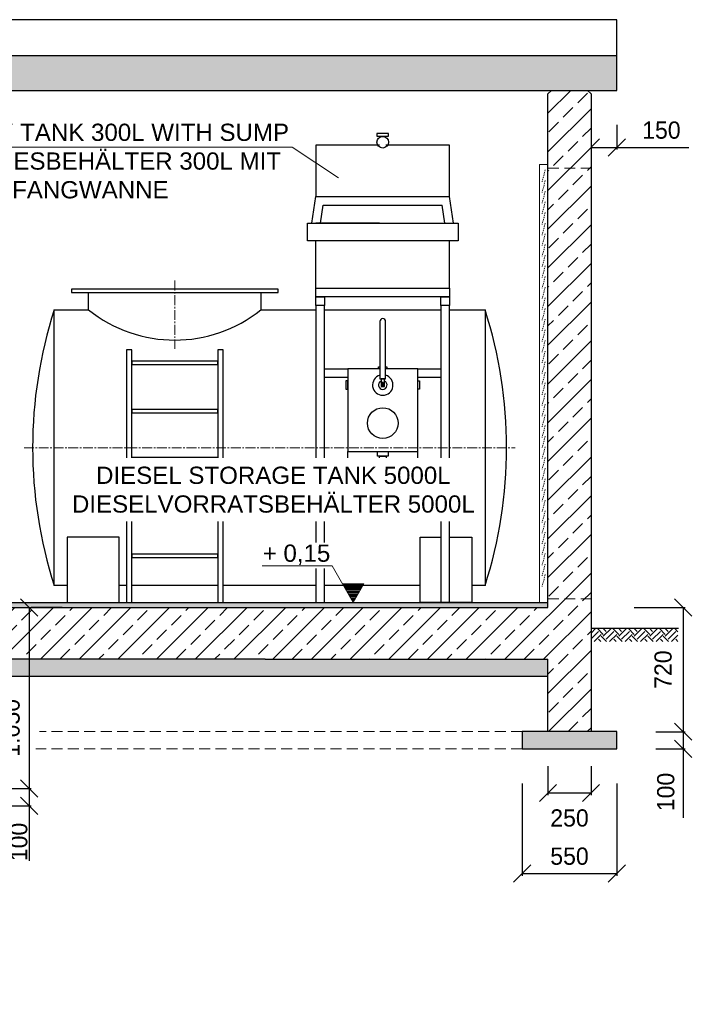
# Model space of a CAD drawing. Header units: millimetres. Extents: x -2065 to 128713, y -54195 to 32418.
# Tile 22 of 61: x 14835 to 18755, y -26037 to -20324. Entities that reach past the tile are written whole.
import ezdxf

# ---------------------------------------------------------------- set-up
doc = ezdxf.new("R2010")
doc.units = ezdxf.units.MM
for name, pattern in [('HIDDEN', [9.525, 6.35, -3.175]), ('JIS_02_0.7', [1.35, 0.75, -0.6]), ('MITTE2', [28.575, 19.05, -3.175, 3.175, -3.175])]:
    doc.linetypes.add(name, pattern=pattern)
doc.layers.add('Bemaßung', color=7, linetype='Continuous', lineweight=9)
for name, color, linetype in [('Beschriftung', 7, 'Continuous'), ('Lagertank', 253, 'Continuous'), ('POL_Bema', 7, 'Continuous')]:
    doc.layers.add(name, color=color, linetype=linetype)
doc.styles.add('LBB3.5M1000', font='isocp.shx', dxfattribs={"height": 3.5})
doc.dimstyles.new('DIN', dxfattribs={"dimtxt": 2.5, "dimasz": 2.5, "dimexe": 1.25, "dimexo": 0.625, "dimtad": 1, "dimtih": 1, "dimdec": 4, "dimdsep": 46, "dimlunit": 6, "dimtxsty": 'Standard', "dimcen": 2.5, "dimadec": 0, "dimazin": 0, "dimtfac": 1, "dimtdec": 4, "dimtmove": 0, "dimatfit": 3, "dimfxl": 0, "dimtvp": 1, "dimtolj": 1, "dimtzin": 0, "dimarcsym": 0})

# ---------------------------------------------------------------- blocks, each defined once
blk = doc.blocks.new('_Oblique')
at = {"layer": 'POL_Bema', "color": 0, "lineweight": -2}
blk.add_line((-0.5, -0.5), (0.5, 0.5), dxfattribs=at)
blk = doc.blocks.new('*D138')
at = {"layer": 'Bemaßung', "color": 0, "lineweight": -2, "transparency": 16777216}
for p, q in [((18400, -23734.8), (18696.4, -23734.8)), ((18683.9, -23734.8), (18683.9, -24454.8)), ((18650, -24454.8), (18696.4, -24454.8))]:
    blk.add_line(p, q, dxfattribs=at)
at = {"layer": 'DEFPOINTS', "color": 0, "transparency": 16777216}
for p in [(17900, -23734.8), (18150, -24454.8), (18683.9, -24454.8)]:
    blk.add_point(p, dxfattribs=at)
at = {"layer": 'Bemaßung', "color": 0, "lineweight": -2, "transparency": 16777216, "xscale": 100, "yscale": 100, "zscale": 100}
for p, rotation in [((18683.9, -23734.8), 90), ((18683.9, -24454.8), 270)]:
    blk.add_blockref('_Oblique', p, dxfattribs=dict(at, rotation=rotation))
at = {"layer": 'Bemaßung', "color": 0, "transparency": 16777216, "insert": (18568.4, -24094.8), "char_height": 100, "attachment_point": 5, "rotation": 90}
blk.add_mtext('\\A1;720', dxfattribs=at)
blk = doc.blocks.new('*D139')
at = {"layer": 'Bemaßung', "color": 0, "lineweight": -2, "transparency": 16777216}
for p, q in [((18525, -24454.8), (18696.4, -24454.8)), ((18683.9, -24454.8), (18683.9, -24554.8)), ((18525, -24554.8), (18696.4, -24554.8)), ((18683.9, -24554.8), (18683.9, -24954.8))]:
    blk.add_line(p, q, dxfattribs=at)
at = {"layer": 'DEFPOINTS', "color": 0, "transparency": 16777216}
for p in [(18025, -24454.8), (18025, -24554.8), (18683.9, -24554.8)]:
    blk.add_point(p, dxfattribs=at)
at = {"layer": 'Bemaßung', "color": 0, "lineweight": -2, "transparency": 16777216, "xscale": 100, "yscale": 100, "zscale": 100}
for p, rotation in [((18683.9, -24454.8), 90), ((18683.9, -24554.8), 270)]:
    blk.add_blockref('_Oblique', p, dxfattribs=dict(at, rotation=rotation))
at = {"layer": 'Bemaßung', "color": 0, "transparency": 16777216, "insert": (18583.9, -24804.8), "char_height": 100, "attachment_point": 5, "rotation": 90}
blk.add_mtext('\\A1;100', dxfattribs=at)
blk = doc.blocks.new('*D145')
at = {"layer": 'Bemaßung', "color": 0, "lineweight": -2, "transparency": 16777216}
for p, q in [((14890, -23734.8), (14890, -24784.8)), ((15081.3, -23734.8), (14902.5, -23734.8)), ((14450, -24784.8), (14902.5, -24784.8))]:
    blk.add_line(p, q, dxfattribs=at)
at = {"layer": 'DEFPOINTS', "color": 0, "transparency": 16777216}
for p in [(14581.3, -23734.8), (13950, -24784.8), (14890, -24784.8)]:
    blk.add_point(p, dxfattribs=at)
at = {"layer": 'Bemaßung', "color": 0, "lineweight": -2, "transparency": 16777216, "xscale": 100, "yscale": 100, "zscale": 100}
for p, rotation in [((14890, -23734.8), 90), ((14890, -24784.8), 270)]:
    blk.add_blockref('_Oblique', p, dxfattribs=dict(at, rotation=rotation))
at = {"layer": 'Bemaßung', "color": 0, "transparency": 16777216, "insert": (14785.5, -24432.3), "char_height": 100, "attachment_point": 5, "rotation": 90}
blk.add_mtext('\\A1;1.050', dxfattribs=at)
blk = doc.blocks.new('*D146')
at = {"layer": 'Bemaßung', "color": 0, "lineweight": -2, "transparency": 16777216}
for p, q in [((14450, -24784.8), (14902.5, -24784.8)), ((14890, -24784.8), (14890, -24884.8)), ((14450, -24884.8), (14902.5, -24884.8)), ((14890, -24884.8), (14890, -25204.8))]:
    blk.add_line(p, q, dxfattribs=at)
at = {"layer": 'DEFPOINTS', "color": 0, "transparency": 16777216}
for p in [(13950, -24784.8), (13950, -24884.8), (14890, -24884.8)]:
    blk.add_point(p, dxfattribs=at)
at = {"layer": 'Bemaßung', "color": 0, "lineweight": -2, "transparency": 16777216, "xscale": 100, "yscale": 100, "zscale": 100}
for p, rotation in [((14890, -24784.8), 90), ((14890, -24884.8), 270)]:
    blk.add_blockref('_Oblique', p, dxfattribs=dict(at, rotation=rotation))
at = {"layer": 'Bemaßung', "color": 0, "transparency": 16777216, "insert": (14830, -25094.8), "char_height": 100, "attachment_point": 5, "rotation": 90}
blk.add_mtext('\\A1;100', dxfattribs=at)
blk = doc.blocks.new('*D148')
at = {"layer": 'Bemaßung', "color": 0, "lineweight": -2, "transparency": 16777216}
for p, q in [((17900, -24654.8), (17900, -24823.1)), ((18150, -24654.8), (18150, -24823.1)), ((17900, -24810.6), (18150, -24810.6))]:
    blk.add_line(p, q, dxfattribs=at)
at = {"layer": 'DEFPOINTS', "color": 0, "transparency": 16777216}
for p in [(17900, -24454.8), (18150, -24454.8), (18150, -24810.6)]:
    blk.add_point(p, dxfattribs=at)
at = {"layer": 'Bemaßung', "color": 0, "lineweight": -2, "transparency": 16777216, "xscale": 100, "yscale": 100, "zscale": 100, "rotation": 180}
blk.add_blockref('_Oblique', (17900, -24810.6), dxfattribs=at)
at = {"layer": 'Bemaßung', "color": 0, "lineweight": -2, "transparency": 16777216, "xscale": 100, "yscale": 100, "zscale": 100}
blk.add_blockref('_Oblique', (18150, -24810.6), dxfattribs=at)
at = {"layer": 'Bemaßung', "color": 0, "transparency": 16777216, "insert": (18025, -24956.1), "char_height": 100, "attachment_point": 5}
blk.add_mtext('\\A1;250', dxfattribs=at)
blk = doc.blocks.new('*D149')
at = {"layer": 'Bemaßung', "color": 0, "lineweight": -2, "transparency": 16777216}
for p, q in [((17750, -24754.8), (17750, -25290.4)), ((18300, -24754.8), (18300, -25290.4)), ((17750, -25277.9), (18300, -25277.9))]:
    blk.add_line(p, q, dxfattribs=at)
at = {"layer": 'DEFPOINTS', "color": 0, "transparency": 16777216}
for p in [(17750, -24554.8), (18300, -24554.8), (18300, -25277.9)]:
    blk.add_point(p, dxfattribs=at)
at = {"layer": 'Bemaßung', "color": 0, "lineweight": -2, "transparency": 16777216, "xscale": 100, "yscale": 100, "zscale": 100, "rotation": 180}
blk.add_blockref('_Oblique', (17750, -25277.9), dxfattribs=at)
at = {"layer": 'Bemaßung', "color": 0, "lineweight": -2, "transparency": 16777216, "xscale": 100, "yscale": 100, "zscale": 100}
blk.add_blockref('_Oblique', (18300, -25277.9), dxfattribs=at)
at = {"layer": 'Bemaßung', "color": 0, "transparency": 16777216, "insert": (18025, -25177.9), "char_height": 100, "attachment_point": 5}
blk.add_mtext('\\A1;550', dxfattribs=at)
blk = doc.blocks.new('*D396')
at = {"color": 0, "lineweight": -2, "transparency": 16777216}
for p, q in [((18150, -20933.8), (18150, -21077.4)), ((18300, -20933.8), (18300, -21077.4)), ((18150, -21064.9), (18300, -21064.9)), ((18300, -21064.9), (18716.7, -21064.9))]:
    blk.add_line(p, q, dxfattribs=at)
at = {"layer": 'DEFPOINTS', "color": 0, "transparency": 16777216}
for p in [(18150, -20733.8), (18300, -20733.8), (18300, -21064.9)]:
    blk.add_point(p, dxfattribs=at)
at = {"color": 0, "lineweight": -2, "transparency": 16777216, "xscale": 100, "yscale": 100, "zscale": 100, "rotation": 180}
blk.add_blockref('_Oblique', (18150, -21064.9), dxfattribs=at)
at = {"color": 0, "lineweight": -2, "transparency": 16777216, "xscale": 100, "yscale": 100, "zscale": 100}
blk.add_blockref('_Oblique', (18300, -21064.9), dxfattribs=at)
at = {"color": 0, "transparency": 16777216, "insert": (18558.3, -20964.9), "char_height": 100, "attachment_point": 5}
blk.add_mtext('\\A1;150', dxfattribs=at)

msp = doc.modelspace()

# ---------------------------------------------------------------- hatches: boundary and pattern name
at = {"lineweight": 5}
h = msp.add_hatch(dxfattribs=at)
h.set_pattern_fill('ANSI33', color=256, scale=25)
h.set_pattern_definition([(45, (0, 522.54), (-112.2532, 112.2532), []), (45, (112.25, 522.54), (-112.2532, 112.2532), [79.375, -39.6875])])
h.paths.add_polyline_path([(13680, -24288.62716), (13680, -24285.10726), (13675, -24285.10726), (13675, -24288.62716)], flags=16)
edge = h.paths.add_edge_path()
edge.add_line((14395.98358, -23737.52513), (14397.63067, -23734.76054))
edge.add_line((14397.63067, -23734.76054), (13550, -23734.76054))
edge.add_line((13550, -23734.76054), (13550, -24384.76054))
edge.add_line((13550, -24384.76054), (13664.64747, -24384.76054))
edge.add_arc((13675, -24384.76054), 10.35253, 0, 180, ccw=False)
edge.add_line((13685.35253, -24384.76054), (13800, -24384.76054))
edge.add_line((13800, -24384.76054), (13800, -24034.76054))
edge.add_line((13800, -24034.76054), (14408.64918, -24034.76054))
edge.add_line((14408.64918, -24034.76054), (14400.71218, -24022.74337))
edge.add_line((14400.71218, -24022.74337), (14391.53822, -24005.659))
edge.add_line((14391.53822, -24005.659), (14383.54359, -23987.19973))
edge.add_line((14383.54359, -23987.19973), (14376.81303, -23967.56125))
edge.add_line((14376.81303, -23967.56125), (14371.4179, -23946.95171))
edge.add_line((14371.4179, -23946.95171), (14367.41537, -23925.58959))
edge.add_line((14367.41537, -23925.58959), (14364.84789, -23903.70133))
edge.add_line((14364.84789, -23903.70133), (14363.74265, -23881.51896))
edge.add_line((14363.74265, -23881.51896), (14364.11139, -23859.2776))
edge.add_line((14364.11139, -23859.2776), (14365.95019, -23837.21302))
edge.add_line((14365.95019, -23837.21302), (14369.23956, -23815.55912))
edge.add_line((14369.23956, -23815.55912), (14373.94462, -23794.54543))
edge.add_line((14373.94462, -23794.54543), (14380.01552, -23774.3947))
edge.add_line((14380.01552, -23774.3947), (14387.38789, -23755.32054))
edge.add_line((14387.38789, -23755.32054), (14395.98358, -23737.52513))
h.paths.add_polyline_path([(14607.95563, -23734.76054), (14609.60272, -23737.52513), (14618.19841, -23755.32054), (14625.57078, -23774.3947), (14631.64168, -23794.54543), (14636.34674, -23815.55912), (14639.63611, -23837.21302), (14641.47491, -23859.2776), (14641.84365, -23881.51896), (14640.73841, -23903.70133), (14638.17093, -23925.58959), (14634.1684, -23946.95171), (14628.77327, -23967.56125), (14622.04271, -23987.19973), (14614.04808, -24005.659), (14604.87412, -24022.74337), (14596.93712, -24034.76054), (17900, -24034.76054), (17900, -24454.76054), (18150, -24454.76054), (18150, -20753.76054), (18130, -20733.76054), (17920, -20733.76054), (17900, -20753.76054), (17900, -23734.76054)])
h = msp.add_hatch(dxfattribs=at)
h.set_pattern_fill('ANSI36', color=256, scale=5)
h.paths.add_polyline_path([(17900, -23704.76054), (13655, -23704.76054, -0.1316524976), (13650, -23703.42079), (13637.32051, -23696.10028, 0.1316524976), (13632.32051, -23694.76054), (13585, -23694.76054), (13585, -23719.76054), (13590, -23724.76054), (13650, -23724.76054), (13650, -23729.76054), (13650, -23734.76054), (17900, -23734.76054)])
h = msp.add_hatch(dxfattribs=at)
h.set_pattern_fill('EARTH', color=256, scale=10, angle=45)
h.set_pattern_definition([(45, (743.006, 221.554), (7e-15, 89.80256), [63.5, -63.5]), (45, (726.17, 238.39), (7e-15, 89.80256), [63.5, -63.5]), (45, (709.33, 255.23), (7e-15, 89.80256), [63.5, -63.5]), (135, (709.33, 266.456), (-89.80256, 7e-15), [63.5, -63.5]), (135, (726.17, 283.293), (-89.80256, 7e-15), [63.5, -63.5]), (135, (743.006, 300.13), (-89.80256, 7e-15), [63.5, -63.5])])
h.paths.add_polyline_path([(18150, -23854.76054), (18654.26765, -23854.76054), (18654.26765, -23932.1036), (18150, -23932.1036)])
at = {"layer": 'Beschriftung', "lineweight": 5}
h = msp.add_hatch(dxfattribs=at)
h.set_pattern_fill('LINE', color=256, scale=2)
h.set_pattern_definition([(0, (16519.9876, 8538.385), (0, 6.35), [])])
h.paths.add_polyline_path([(16769.98761, -23704.76054), (16707.29405, -23596.1721), (16832.68117, -23596.1721)])
h = msp.add_hatch(dxfattribs=at)
h.set_pattern_fill('BETON_UNBEWEHRT', color=256, scale=200, angle=90, pattern_type=2)
h.set_pattern_definition([(135, (2e-15, 35.355), (-35.35534, -35.35534), [25, -12.5])])
h.paths.add_polyline_path([(13950, -24784.76054), (12900, -24784.76054), (12900, -24884.76054), (13950, -24884.76054)])
h.paths.add_polyline_path([(17900, -24034.76054), (16260, -24034.76054), (13800, -24034.76054), (13800, -24134.76054), (16260, -24134.76054), (17900, -24134.76054)])
h.paths.add_polyline_path([(18300, -24454.76054), (17750, -24454.76054), (17750, -24554.76054), (18300, -24554.76054)])

# ---------------------------------------------------------------- linework, layer by layer
for p, q in [((18300, -20323.62425), (9515.74122, -20323.62425)), ((18300, -20687.25938), (18300, -20323.62425)), ((18300, -20533.02249), (2750, -20533.02249)), ((18300, -20733.76054), (18300, -20533.02249)), ((8100, -20733.76054), (18300, -20733.76054)), ((17900, -20753.76054), (17920, -20733.76054)), ((18150, -20753.76054), (18130, -20733.76054)), ((17900, -23734.76054), (17900, -20753.76054)), ((18150, -20753.76054), (18150, -24034.76054)), ((13655, -23704.76054), (17900, -23704.76054)), ((13550, -23734.76054), (17900, -23734.76054)), ((18150, -23854.76054), (18657.69703, -23854.76054)), ((16260, -24034.76054), (13800, -24034.76054)), ((16260, -24034.76054), (17900, -24034.76054)), ((17900, -24454.76054), (17900, -24034.76054)), ((18150, -24034.76054), (18150, -24454.76054)), ((16260, -24134.76054), (13800, -24134.76054)), ((17900, -24134.76054), (16260, -24134.76054)), ((18150, -24454.76054), (17900, -24454.76054))]:
    msp.add_line(p, q)
at = {"linetype": 'JIS_02_0.7', "lineweight": 9, "ltscale": 10}
for p, q in [((17884.15064, -21195.68932), (17865.84936, -21263.99059)), ((17884.15064, -21257.48012), (17865.84936, -21325.78139)), ((17884.15064, -21319.27092), (17865.84936, -21387.57219)), ((17884.15064, -21381.06172), (17865.84936, -21449.36299)), ((17884.15064, -21442.85252), (17865.84936, -21511.15379)), ((17884.15064, -21504.64332), (17865.84936, -21572.94459)), ((17884.15064, -21566.43411), (17865.84936, -21634.73538)), ((17884.15064, -21628.22491), (17865.84936, -21696.52618)), ((17884.15064, -21690.01571), (17865.84936, -21758.31698)), ((17884.15064, -21751.80651), (17865.84936, -21820.10778)), ((17884.15064, -21813.59731), (17865.84936, -21881.89858)), ((17884.15064, -21875.38811), (17865.84936, -21943.68938)), ((17884.15064, -21937.17891), (17865.84936, -22005.48018)), ((17884.15064, -21998.96971), (17865.84936, -22067.27098)), ((17884.15064, -22060.76051), (17865.84936, -22129.06178)), ((17884.15064, -22122.55131), (17865.84936, -22190.85258)), ((17884.15064, -22184.34211), (17865.84936, -22252.64338)), ((17884.15064, -22246.1329), (17865.84936, -22314.43418)), ((17884.15064, -22307.9237), (17865.84936, -22376.22497)), ((17884.15064, -22369.7145), (17865.84936, -22438.01577)), ((17884.15064, -22431.5053), (17865.84936, -22499.80657)), ((17884.15064, -22493.2961), (17865.84936, -22561.59737)), ((17884.15064, -22555.0869), (17865.84936, -22623.38817)), ((17884.15064, -22616.8777), (17865.84936, -22685.17897)), ((17884.15064, -22678.6685), (17865.84936, -22746.96977)), ((17884.15064, -22740.4593), (17865.84936, -22808.76057)), ((17884.15064, -22802.2501), (17865.84936, -22870.55137)), ((17884.15064, -22864.0409), (17865.84936, -22932.34217)), ((17884.15064, -22925.8317), (17865.84936, -22994.13297)), ((17884.15064, -22987.62249), (17865.84936, -23055.92376)), ((17884.15064, -23049.41329), (17865.84936, -23117.71456)), ((17884.15064, -23111.20409), (17865.84936, -23179.50536)), ((17884.15064, -23172.99489), (17865.84936, -23241.29616)), ((17884.15064, -23234.78569), (17865.84936, -23303.08696)), ((17884.15064, -23296.57649), (17865.84936, -23364.87776)), ((17884.15064, -23358.36729), (17865.84936, -23426.66856)), ((17884.15064, -23420.15809), (17865.84936, -23488.45936)), ((17884.15064, -23481.94889), (17865.84936, -23550.25016)), ((17884.15064, -23543.73969), (17865.84936, -23612.04096))]:
    msp.add_line(p, q, dxfattribs=at)
at = {"linetype": 'HIDDEN', "lineweight": 18, "ltscale": 10}
for p, q in [((17900, -21184.76054), (18150, -21184.76054)), ((17900, -23684.76054), (18150, -23684.76054)), ((17750, -24454.76054), (14949.4247, -24454.76054)), ((17750, -24554.76054), (14927.85351, -24554.76054))]:
    msp.add_line(p, q, dxfattribs=at)
at = {"lineweight": 9}
msp.add_lwpolyline([(17850, -21164.76054), (17900, -21164.76054), (17900, -23704.76054), (17850, -23704.76054)], close=True, dxfattribs=at)
for points in [[(15485.01418, -22884.76054), (15985.01418, -22884.76054), (15985.01418, -22864.76054), (15485.01418, -22864.76054)], [(18300, -24454.76054), (17750, -24454.76054), (17750, -24554.76054), (18300, -24554.76054)]]:
    msp.add_lwpolyline(points, close=True)
at = {"layer": 'Beschriftung', "lineweight": 5}
for p, q in [((14492.48751, -21063.32647), (16415.46954, -21063.32647)), ((16415.46954, -21063.32647), (16685.50506, -21240.56049)), ((16707.29405, -23596.1721), (16832.68117, -23596.1721)), ((16832.68117, -23596.1721), (16769.98761, -23704.76054))]:
    msp.add_line(p, q, dxfattribs=at)
at = {"layer": 'Lagertank'}
for p, q in [((16530.53268, -21504.89472), (16554.10378, -21348.97569)), ((17352.21897, -21504.89472), (17328.64787, -21348.97569)), ((16580.53268, -21504.89472), (16596.54502, -21398.97569)), ((16596.54502, -21398.97569), (17286.20663, -21398.97569)), ((17302.21897, -21504.89472), (17286.20663, -21398.97569)), ((16923.10416, -21504.89472), (16554.10378, -21504.89472)), ((16554.10378, -21881.72149), (16554.10378, -21606.41979)), ((17329.10378, -21881.72142), (17329.10335, -21606.41979)), ((15235.01418, -22007.0622), (15235.01418, -21907.0622)), ((16235.01418, -21907.0622), (16235.01418, -22007.0622)), ((17329.10378, -21931.72149), (16554.10378, -21931.72149)), ((16925.01145, -22349.59453), (16739.1127, -22349.59453)), ((16739.1127, -22349.59453), (16739.1127, -22829.3022)), ((17144.09487, -22349.59453), (16960.96996, -22349.59453)), ((17144.09487, -22829.3022), (17144.09487, -22349.59453)), ((16739.1127, -22829.3022), (17144.09487, -22829.3022)), ((16739.1127, -23062.88726), (16739.1127, -22829.3022)), ((17144.09487, -23062.88726), (17144.09487, -22829.3022)), ((16739.1127, -23062.88726), (17144.09487, -23062.88726)), ((16739.1127, -23095.63652), (16739.1127, -23062.88726)), ((17144.09487, -23062.88726), (17144.09487, -23095.63652)), ((17144.09487, -23095.63652), (16739.1127, -23095.63652))]:
    msp.add_line(p, q, dxfattribs=at)
at = {"layer": 'Lagertank', "linetype": 'MITTE2', "lineweight": 18, "ltscale": 3}
for p, q in [((15735.01418, -21837.0622), (15735.01418, -22232.56241)), ((14859.99992, -22807.06218), (17709.99992, -22807.06218))]:
    msp.add_line(p, q, dxfattribs=at)
at = {"layer": 'Lagertank'}
for points in [[(16907.39631, -20983.73063), (16907.39631, -20983.73063), (16907.39631, -20999.32536), (16974.89942, -20999.32536), (16974.89942, -20983.73063), (16907.39631, -20983.73063)], [(16923.10416, -21051.32536), (16554.10378, -21051.32536), (16554.10378, -21348.97569), (17328.64787, -21348.97569)], [(17328.64787, -21348.97569), (17328.64787, -21348.97569), (17328.64787, -21051.32536), (16959.19171, -21051.32536)], [(17379.10378, -21504.89472), (17379.10378, -21504.89472), (17379.10378, -21606.41979), (16504.10378, -21606.41979)], [(16504.10378, -21606.41979), (16504.10378, -21606.41979), (16504.10378, -21504.89472), (17379.10378, -21504.89472)], [(16604.10378, -23357.48586), (16604.10378, -21981.98415), (16554.10378, -21981.98415), (16554.10378, -23357.48586)], [(15111.28333, -23607.06215), (15035.01416, -23607.06215), (15035.01419, -22007.0622), (15235.01418, -22007.0622)], [(16235.01418, -22007.0622), (16554.10378, -22007.0622)], [(16604.10378, -22007.0622), (17279.10378, -22007.0622)], [(17329.10378, -22007.0622), (17534.98581, -22007.0622), (17534.98581, -23607.0622), (17458.71664, -23607.0622)], [(16925.01145, -22074.95706), (16925.01145, -22407.36505), (16958.19612, -22407.36505), (16958.19612, -22074.95706)], [(16925.01145, -22349.59453), (16917.24163, -22349.59453), (16917.24163, -22338.33813), (16925.01145, -22338.33813)], [(16958.19612, -22338.33813), (16965.96594, -22338.33813), (16965.96594, -22349.59453), (16958.19612, -22349.59453)], [(16739.1127, -22399.59453), (16604.10378, -22399.59453), (16604.10378, -22349.59453), (16739.1127, -22349.59453)], [(17144.09487, -22349.59453), (17279.10378, -22349.59453), (17279.10378, -22399.59453), (17144.09487, -22399.59453)], [(16960.71665, -22874.37665), (16965.12265, -22874.37665), (16965.12265, -22879.02866), (16960.71665, -22879.02866)], [(16739.1127, -23095.63652), (16604.10378, -23095.63652), (16604.10378, -23045.63652), (16739.1127, -23045.63652)], [(17144.09487, -23045.63652), (17279.10378, -23045.63652), (17279.10378, -23095.63652), (17144.09487, -23095.63652)], [(17329.10378, -23326.18392), (17458.71664, -23326.18392), (17458.71664, -23704.76054), (17158.71664, -23704.76054), (17158.71664, -23479.39276)], [(17158.71664, -23479.39276), (17158.71664, -23326.18392), (17279.10378, -23326.18392)], [(16554.10378, -23508.16132), (16554.10378, -23704.76054), (16604.10378, -23704.76054), (16604.10378, -23508.16132)], [(15455.01418, -23607.06216), (15411.28333, -23607.06216)], [(15985.01418, -23607.06217), (15485.01418, -23607.06216)], [(16554.10378, -23607.06218), (16015.01418, -23607.06217)], [(17158.71664, -23607.06219), (16604.10378, -23607.06218)]]:
    msp.add_lwpolyline(points, dxfattribs=at)
for points in [[(15135.01418, -21907.0622), (16335.01418, -21907.0622), (16335.01418, -21887.0622), (15135.01418, -21887.0622)], [(16554.10378, -21881.72149), (17329.10375, -21881.72142), (17329.10375, -21931.72142), (16554.10378, -21931.72149)], [(16554.10378, -21931.72149), (16604.10378, -21931.72149), (16604.10378, -21981.72149), (16554.10378, -21981.72149)], [(17279.10378, -21931.72149), (17329.10378, -21931.72149), (17329.10378, -21981.72149), (17279.10378, -21981.72149)], [(17329.10378, -21981.98415), (17279.10378, -21981.98415), (17279.10378, -23704.76054), (17329.10378, -23704.76054)], [(15485.01418, -22238.93119), (15455.01418, -22238.93119), (15455.01418, -23704.76054), (15485.01418, -23704.76054)], [(16015.01418, -22238.93119), (15985.01418, -22238.93119), (15985.01418, -23704.76054), (16015.01418, -23704.76054)], [(15485.01418, -22324.76054), (15985.01418, -22324.76054), (15985.01418, -22304.76054), (15485.01418, -22304.76054)], [(16739.1127, -22468.2345), (16739.1127, -22419.51019), (16727.8563, -22419.51019), (16727.8563, -22468.2345)], [(16931.89529, -22451.73106), (16951.31228, -22451.73106), (16951.31228, -22407.36505), (16931.89529, -22407.36505)], [(16938.82163, -22449.08269), (16944.38594, -22449.08269), (16944.38594, -22428.31641), (16938.82163, -22428.31641)], [(17144.09487, -22468.2345), (17144.09487, -22419.51019), (17155.35127, -22419.51019), (17155.35127, -22468.2345)], [(15485.01418, -22604.76054), (15985.01418, -22604.76054), (15985.01418, -22584.76054), (15485.01418, -22584.76054)], [(16911.23263, -22829.3022), (16971.97493, -22829.3022), (16971.97493, -22855.82405), (16911.23263, -22855.82405)], [(16922.49091, -22855.82405), (16960.71665, -22855.82405), (16960.71665, -22880.07761), (16922.49091, -22880.07761)], [(16929.99135, -22880.07761), (16953.21622, -22880.07761), (16953.21622, -22915.97858), (16929.99135, -22915.97858)], [(16813.11712, -23062.88726), (17070.09045, -23062.88726), (17070.09045, -22951.45599), (16813.11712, -22951.45599)], [(15485.01418, -23164.76054), (15985.01418, -23164.76054), (15985.01418, -23144.76054), (15485.01418, -23144.76054)], [(15111.28333, -23704.76054), (15411.28333, -23704.76054), (15411.28333, -23326.18392), (15111.28333, -23326.18392)], [(15485.01418, -23444.76054), (15985.01418, -23444.76054), (15985.01418, -23424.76054), (15485.01418, -23424.76054)]]:
    msp.add_lwpolyline(points, close=True, dxfattribs=at)
for centre, radius in [((16941.14787, -21034.54982), 33.75156), ((16941.60378, -22664.37037), 88.96658)]:
    msp.add_circle(centre, radius, dxfattribs=at)
for centre, radius, start, end in [((17532.21647, -22807.0622), 2622.21647, 162.23669727, 197.76330273), ((15735.01418, -21382.56244), 799.99997, 231.31781104, 308.68218896), ((15037.78353, -22807.0622), 2622.21647, 342.23669727, 17.76330273), ((16941.60378, -22074.95706), 16.59233, 360, 180), ((16941.60378, -22443.87235), 59.2974, 106.24919499, 73.75080501), ((16941.60378, -22443.87235), 24.85496, 112.99219662, 67.00780338)]:
    msp.add_arc(centre, radius, start, end, dxfattribs=at)

# ---------------------------------------------------------------- texts
at = {"layer": 'Beschriftung', "insert": (14511.58109, -20926.99269), "char_height": 100, "attachment_point": 1, "style": 'LBB3.5M1000'}
msp.add_mtext_dynamic_manual_height_columns('{\\fArial|b0|i0|c0|p34;DAY TANK 300L WITH SUMP\\PTAGESBEHÄLTER 300L MIT\\PAUFFANGWANNE}', width=1903.8884418, gutter_width=17.5, heights=[0], dxfattribs=at)

# ---------------------------------------------------------------- dimensions: what is measured, and where the dimension line sits
dim = msp.add_linear_dim(base=(18300, -21064.86256), p1=(18150, -20733.76054), p2=(18300, -20733.76054), text='150', dimstyle='DIN', override={"dimscale": 10, "dimtxt": 10, "dimasz": 10, "dimexo": 20, "dimgap": 5, "dimdec": 2, "dimblk1": 'Oblique', "dimblk2": 'Oblique', "dimsah": 1, "dimtdec": 2})
dim.commit()
dim.dimension.update_dxf_attribs({"geometry": '*D396', "text_midpoint": (18558.33333, -21064.86256), "dimtype": 160})
at = {"layer": 'Bemaßung'}
for base, p1, p2, override, picture, middle in [((14889.95325, -24784.76054), (14581.33879, -23734.76054), (13950, -24784.76054), {"dimscale": 10, "dimtxt": 10, "dimasz": 10, "dimexo": 50, "dimgap": 1, "dimdec": 2, "dimblk1": 'Oblique', "dimblk2": 'Oblique', "dimsah": 1, "dimtdec": 2, "dimtmove": 2}, '*D145', (14785.45975, -24432.27071)), ((18683.85059, -24454.76054), (17900, -23734.76054), (18150, -24454.76054), {"dimscale": 10, "dimtxt": 10, "dimasz": 10, "dimexo": 50, "dimgap": 5, "dimdec": 2, "dimblk1": 'Oblique', "dimblk2": 'Oblique', "dimsah": 1, "dimtdec": 2, "dimtmove": 2}, '*D138', (18568.41422, -24094.76054)), ((18683.85059, -24554.76054), (18025, -24454.76054), (18025, -24554.76054), {"dimscale": 10, "dimtxt": 10, "dimasz": 10, "dimexo": 50, "dimgap": 5, "dimdec": 2, "dimblk1": 'Oblique', "dimblk2": 'Oblique', "dimsah": 1, "dimtdec": 2}, '*D139', (18683.85059, -24804.76054))]:
    dim = msp.add_linear_dim(base=base, p1=p1, p2=p2, angle=90, dimstyle='DIN', override=override, dxfattribs=at)
    dim.commit()
    dim.dimension.update_dxf_attribs({"geometry": picture, "text_midpoint": middle, "dimtype": 160})
dim = msp.add_linear_dim(base=(18150, -24810.64451), p1=(17900, -24454.76054), p2=(18150, -24454.76054), dimstyle='DIN', override={"dimscale": 10, "dimtxt": 10, "dimasz": 10, "dimexo": 20, "dimgap": 5, "dimdec": 2, "dimblk1": 'Oblique', "dimblk2": 'Oblique', "dimsah": 1, "dimtdec": 2, "dimtmove": 2}, dxfattribs=at)
dim.commit()
dim.dimension.update_dxf_attribs({"geometry": '*D148', "text_midpoint": (18025, -24956.08196), "dimtype": 160})
dim = msp.add_linear_dim(base=(18300, -25277.94916), p1=(17750, -24554.76054), p2=(18300, -24554.76054), dimstyle='DIN', override={"dimscale": 10, "dimtxt": 10, "dimasz": 10, "dimexo": 20, "dimgap": 5, "dimdec": 2, "dimblk1": 'Oblique', "dimblk2": 'Oblique', "dimsah": 1, "dimtdec": 2, "dimtmove": 2}, dxfattribs=at)
dim.commit()
dim.dimension.update_dxf_attribs({"geometry": '*D149', "text_midpoint": (18025, -25177.94916)})
dim = msp.add_linear_dim(base=(14889.95325, -24884.76054), p1=(13950, -24784.76054), p2=(13950, -24884.76054), angle=90, dimstyle='DIN', override={"dimscale": 10, "dimtxt": 10, "dimasz": 10, "dimexo": 50, "dimgap": 1, "dimdec": 2, "dimblk1": 'Oblique', "dimblk2": 'Oblique', "dimsah": 1, "dimtdec": 2}, dxfattribs=at)
dim.commit()
dim.dimension.update_dxf_attribs({"geometry": '*D146', "text_midpoint": (14829.95325, -25094.76054)})

# ---------------------------------------------------------------- next in the draw order: texts
at = {"layer": 'Beschriftung', "insert": (15118.88716, -22917.06633), "char_height": 100, "attachment_point": 1, "style": 'LBB3.5M1000', "bg_fill": 3, "box_fill_scale": 1.5, "bg_fill_color": 256, "bg_fill_transparency": 0}
msp.add_mtext_dynamic_manual_height_columns('\\pi159.16;{\\fArial|b0|i0|c0|p34;DIESEL STORAGE TANK 5000L\\P\\pi19.389;DIESELVORRATSBEHÄLTER 5000L}', width=2360.0601528, gutter_width=17.5, heights=[0], dxfattribs=at)

# ---------------------------------------------------------------- next in the draw order: hatches: boundary and pattern name
at = {"lineweight": 5}
h = msp.add_hatch(dxfattribs=at)
h.set_pattern_fill('ANSI33', color=256, scale=25)
h.set_pattern_definition([(45, (10525, -23284.89), (-112.2532, 112.2532), []), (45, (10637.25, -23284.89), (-112.2532, 112.2532), [79.375, -39.6875])])
h.paths.add_polyline_path([(2750, -20733.76054), (2750, -20533.02249), (18300, -20533.02249), (18300, -20733.76054), (8100, -20733.76054), (8100, -21233.98549), (7700, -21233.98549), (7700, -20733.76054)])
h.paths.add_polyline_path([(5991.64545, -25736.76054), (5991.64545, -26036.76054), (2900, -26036.76054), (2900, -20753.76054), (2920, -20733.76054), (3130, -20733.76054), (3150, -20753.76054), (3150, -25736.76054)])
h.paths.add_polyline_path([(5991.64545, -25236.76054), (12650, -25236.76054), (12650, -25536.76054), (5991.64545, -25536.76054)])

# ---------------------------------------------------------------- next in the draw order: linework, layer by layer
at = {"layer": 'Beschriftung', "lineweight": 5}
for p, q in [((16647.45579, -23492.52919), (16241.87013, -23492.52919)), ((16769.98761, -23704.76054), (16647.45579, -23492.52919))]:
    msp.add_line(p, q, dxfattribs=at)

# ---------------------------------------------------------------- next in the draw order: texts
at = {"layer": 'Beschriftung', "insert": (16244.92588, -23369.06398), "char_height": 100, "attachment_point": 1, "style": 'LBB3.5M1000'}
msp.add_mtext_dynamic_manual_height_columns('{\\fArial|b0|i0|c0|p34;+ 0,15}', width=884.5236077, gutter_width=17.5, heights=[0], dxfattribs=at)

doc.saveas('drawing.dxf')
